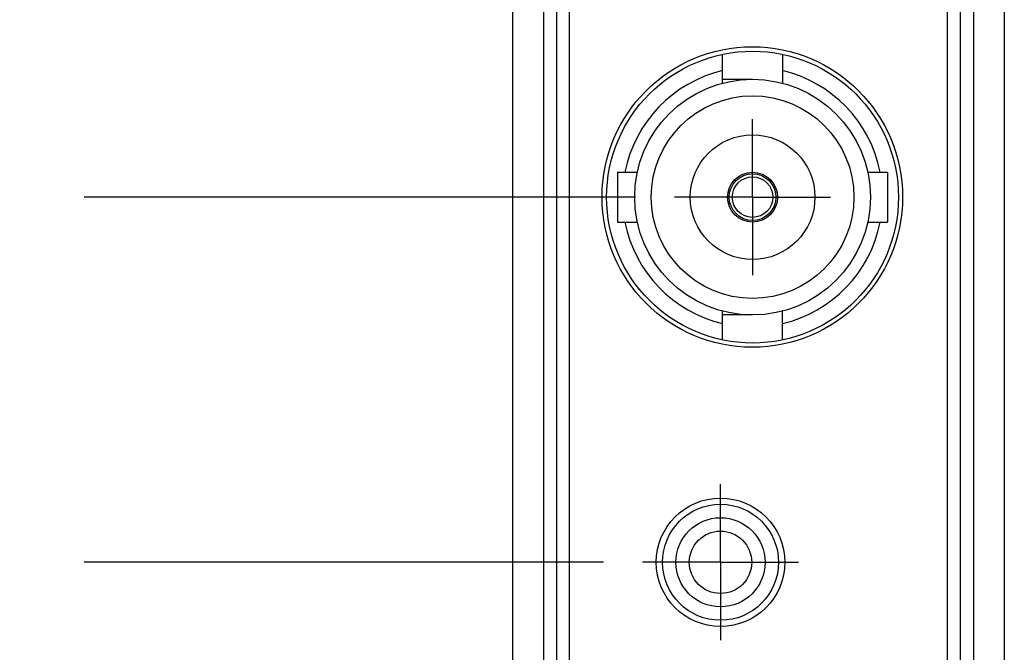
# Model space of a CAD drawing. Header units: inches. Extents: x 0.2 to 16.8, y 0.1 to 10.8.
# Tile 6 of 21: x 1.9 to 3.5, y 4.2 to 5.2. Entities that reach past the tile are written whole.
import ezdxf

# ---------------------------------------------------------------- set-up
doc = ezdxf.new("R2010")
doc.units = ezdxf.units.IN
doc.header["$LTSCALE"] = 0.935
doc.header["$MEASUREMENT"] = 0
doc.linetypes.add('CENTER', pattern=[0.6, 0.375, -0.075, 0.075, -0.075])
doc.layers.get('0').update_dxf_attribs({"linetype": 'CONTINUOUS'})
doc.layers.add('DEFAULT_1', color=7, linetype='CENTER')
doc.layers.add('DIMENSIONS', color=7, linetype='CONTINUOUS')
doc.styles.get("Standard").update_dxf_attribs({"font": 'txt', "width": 0.8})
doc.dimstyles.new('DIMSTYLE_1', dxfattribs={"dimtxt": 0.125, "dimasz": 0.18, "dimexe": 0.18, "dimexo": 0.0625, "dimgap": 0.09, "dimtad": 0, "dimtih": 1, "dimtoh": 1, "dimdec": 3, "dimzin": 4, "dimdsep": 46, "dimtxsty": 'STANDARD', "dimblk": '_FILLED', "dimblk1": '_FILLED', "dimblk2": '_FILLED', "dimcen": 0.09, "dimadec": 0, "dimazin": 0, "dimtp": 0.01, "dimtm": 0.01, "dimtfac": 1, "dimtdec": 3, "dimtofl": 0, "dimtmove": 0, "dimatfit": 3, "dimldrblk": '_FILLED', "dimfxl": 1, "dimtolj": 1, "dimtzin": 4, "dimarcsym": 0})

# ---------------------------------------------------------------- blocks, each defined once
blk = doc.blocks.new('*D3')
at = {"layer": 'DIMENSIONS', "color": 2, "linetype": 'CONTINUOUS'}
blk.add_line((2.8454, 4.3225), (2.0125, 4.3225), dxfattribs=at)
at = {"layer": 'DIMENSIONS', "color": 2, "linetype": 'CONTINUOUS', "width": 0.8}
for s, p in [('[', (1.25, 4.26)), (']', (1.85, 4.26)), ('1.363', (0.625, 4.26)), ('34.63', (1.35, 4.26))]:
    blk.add_text(s, height=0.125, dxfattribs=at).set_placement(p)
blk = doc.blocks.new('_FILLED')
at = {"color": 0, "linetype": 'BYBLOCK'}
blk.add_solid([(0, 0), (-1, 0.1736), (-1, -0.1736)], dxfattribs=at)
blk = doc.blocks.new('*D4')
at = {"layer": 'DIMENSIONS', "color": 2, "linetype": 'CONTINUOUS'}
blk.add_line((2.8968, 4.9082), (2.0125, 4.9082), dxfattribs=at)
at = {"layer": 'DIMENSIONS', "color": 2, "linetype": 'CONTINUOUS', "width": 0.8}
for s, p in [('1.949', (0.725, 4.8457)), ('[', (1.35, 4.8457)), ('49.5', (1.45, 4.8457)), (']', (1.85, 4.8457))]:
    blk.add_text(s, height=0.125, dxfattribs=at).set_placement(p)
blk = doc.blocks.new('*D5')
at = {"layer": 'DIMENSIONS', "color": 2, "linetype": 'CONTINUOUS'}
blk.add_line((2.8968, 5.5819), (2.0125, 5.5819), dxfattribs=at)
at = {"layer": 'DIMENSIONS', "color": 2, "linetype": 'CONTINUOUS', "width": 0.8}
for s, p in [('[', (1.25, 5.5194)), (']', (1.85, 5.5194)), ('2.623', (0.625, 5.5194)), ('66.61', (1.35, 5.5194))]:
    blk.add_text(s, height=0.125, dxfattribs=at).set_placement(p)
blk = doc.blocks.new('*D6')
at = {"layer": 'DIMENSIONS', "color": 2, "linetype": 'CONTINUOUS'}
blk.add_line((2.8968, 6.2556), (2.0125, 6.2556), dxfattribs=at)
at = {"layer": 'DIMENSIONS', "color": 2, "linetype": 'CONTINUOUS', "width": 0.8}
for s, p in [('3.296', (0.625, 6.1931)), ('[', (1.25, 6.1931)), ('83.73', (1.35, 6.1931)), (']', (1.85, 6.1931))]:
    blk.add_text(s, height=0.125, dxfattribs=at).set_placement(p)
blk = doc.blocks.new('*D7')
at = {"layer": 'DIMENSIONS', "color": 2, "linetype": 'CONTINUOUS'}
blk.add_line((2.8968, 6.9293), (2.0125, 6.9293), dxfattribs=at)
at = {"layer": 'DIMENSIONS', "color": 2, "linetype": 'CONTINUOUS', "width": 0.8}
for s, p in [('3.970', (0.525, 6.8668)), ('[', (1.15, 6.8668)), ('100.84', (1.25, 6.8668)), (']', (1.85, 6.8668))]:
    blk.add_text(s, height=0.125, dxfattribs=at).set_placement(p)
blk = doc.blocks.new('*D8')
at = {"layer": 'DIMENSIONS', "color": 2, "linetype": 'CONTINUOUS'}
blk.add_line((3.1574, 7.7813), (2.0125, 7.7813), dxfattribs=at)
at = {"layer": 'DIMENSIONS', "color": 2, "linetype": 'CONTINUOUS', "width": 0.8}
for s, p in [('4.822', (0.525, 7.7188)), ('[', (1.15, 7.7188)), ('122.48', (1.25, 7.7188)), (']', (1.85, 7.7188))]:
    blk.add_text(s, height=0.125, dxfattribs=at).set_placement(p)
blk = doc.blocks.new('*D14')
at = {"layer": 'DIMENSIONS', "color": 2, "linetype": 'CONTINUOUS'}
blk.add_line((3.0844, 7.1169), (3.0844, 8.5902), dxfattribs=at)
at = {"layer": 'DIMENSIONS', "color": 2, "linetype": 'CONTINUOUS', "width": 0.8}
for s, p in [(']', (3.1469, 9.9777)), ('6.13', (3.1469, 9.5777)), ('[', (3.1469, 9.4777)), ('.241', (3.1469, 8.9527)), ('4X ', (3.1469, 8.6527))]:
    blk.add_text(s, height=0.125, rotation=90, dxfattribs=at).set_placement(p)

msp = doc.modelspace()

# ---------------------------------------------------------------- linework, layer by layer
at = {"color": 7, "linetype": 'CONTINUOUS'}
for p, q in [((3.488, 7.8507), (3.488, 3.1554)), ((2.7, 2.8898), (2.7, 7.5852)), ((2.77, 7.5707), (2.77, 3.1698)), ((3.418, 3.1698), (3.418, 7.5707)), ((2.791, 3.4203), (2.791, 7.3203)), ((3.397, 3.4203), (3.397, 7.3203)), ((3.0364, 5.0909), (3.0364, 5.1372)), ((3.1324, 5.1372), (3.1324, 5.0909)), ((3.0844, 5.0971), (3.0364, 5.0971)), ((2.8678, 4.9482), (2.8995, 4.9482)), ((2.8678, 4.9482), (2.8678, 4.8682)), ((3.2692, 4.9482), (3.3009, 4.9482)), ((3.3009, 4.9482), (3.3009, 4.8682)), ((2.8678, 4.8682), (2.8995, 4.8682)), ((3.2692, 4.8682), (3.3009, 4.8682)), ((3.0364, 4.6791), (3.0364, 4.7254)), ((3.1324, 4.6791), (3.1324, 4.7254)), ((3.0844, 4.7192), (3.0364, 4.7192))]:
    msp.add_line(p, q, dxfattribs=at)
at = {"color": 9, "linetype": 'CONTINUOUS'}
for p, q in [((2.7496, 3.1175), (2.7496, 7.623)), ((3.4385, 7.623), (3.4385, 3.1175))]:
    msp.add_line(p, q, dxfattribs=at)
at = {"color": 7, "linetype": 'CONTINUOUS'}
for centre, radius in [((3.084, 4.9083), 0.241), ((3.0844, 4.9082), 0.234), ((3.0844, 4.9082), 0.189), ((3.0844, 4.9082), 0.1625), ((3.0844, 4.9082), 0.1), ((3.0844, 4.9082), 0.04), ((3.0844, 4.9082), 0.0375), ((3.0844, 4.9082), 0.0325), ((3.033, 4.3225), 0.103), ((3.033, 4.3225), 0.093), ((3.033, 4.3225), 0.0715), ((3.033, 4.3225), 0.05)]:
    msp.add_circle(centre, radius, dxfattribs=at)
for start, end in [(103.3098, 168.8695), (11.1305, 76.6902), (191.1305, 256.6902), (283.3098, 348.8695)]:
    msp.add_arc((3.0844, 4.9082), 0.2085, start, end, dxfattribs=at)
at = {"layer": 'DEFAULT_1', "color": 7, "linetype": 'CENTER'}
for p, q in [((3.0844, 4.9082), (3.0844, 5.0333)), ((3.0844, 4.9082), (2.9593, 4.9082)), ((3.0844, 4.9082), (3.2095, 4.9082)), ((3.0844, 4.9082), (3.0844, 4.7831)), ((3.033, 4.3225), (3.033, 4.4476)), ((3.033, 4.3225), (2.9079, 4.3225)), ((3.033, 4.3225), (3.1581, 4.3225)), ((3.033, 4.3225), (3.033, 4.1974))]:
    msp.add_line(p, q, dxfattribs=at)

# ---------------------------------------------------------------- dimensions: what is measured, and where the dimension line sits
at = {"layer": 'DIMENSIONS', "color": 2, "linetype": 'CONTINUOUS'}
dim = msp.add_ordinate_dim(feature_location=(3.0844, 7.1169), offset=(0, 1.4733), dtype=1, origin=(2.843, 2.9593), text='4X <>', dimstyle='DIMSTYLE_1', dxfattribs=at)
dim.commit()
dim.dimension.update_dxf_attribs({"geometry": '*D14', "text_midpoint": (3.0844, 9.3652)})
for feature_location, offset, picture, middle in [((3.1574, 7.7813), (-1.1449, 0), '*D8', (1.2375, 7.7813)), ((2.8968, 6.9293), (-0.8842, 0), '*D7', (1.2375, 6.9293)), ((2.8968, 6.2556), (-0.8842, 0), '*D6', (1.2875, 6.2556)), ((2.8968, 5.5819), (-0.8842, 0), '*D5', (1.2875, 5.5819)), ((2.8968, 4.9082), (-0.8842, 0), '*D4', (1.3375, 4.9082)), ((2.8454, 4.3225), (-0.8329, 0), '*D3', (1.2875, 4.3225))]:
    dim = msp.add_ordinate_dim(feature_location=feature_location, offset=offset, dtype=0, origin=(2.7179, 2.9593), dimstyle='DIMSTYLE_1', dxfattribs=at)
    dim.commit()
    dim.dimension.update_dxf_attribs({"geometry": picture, "text_midpoint": middle})

doc.saveas('drawing.dxf')
